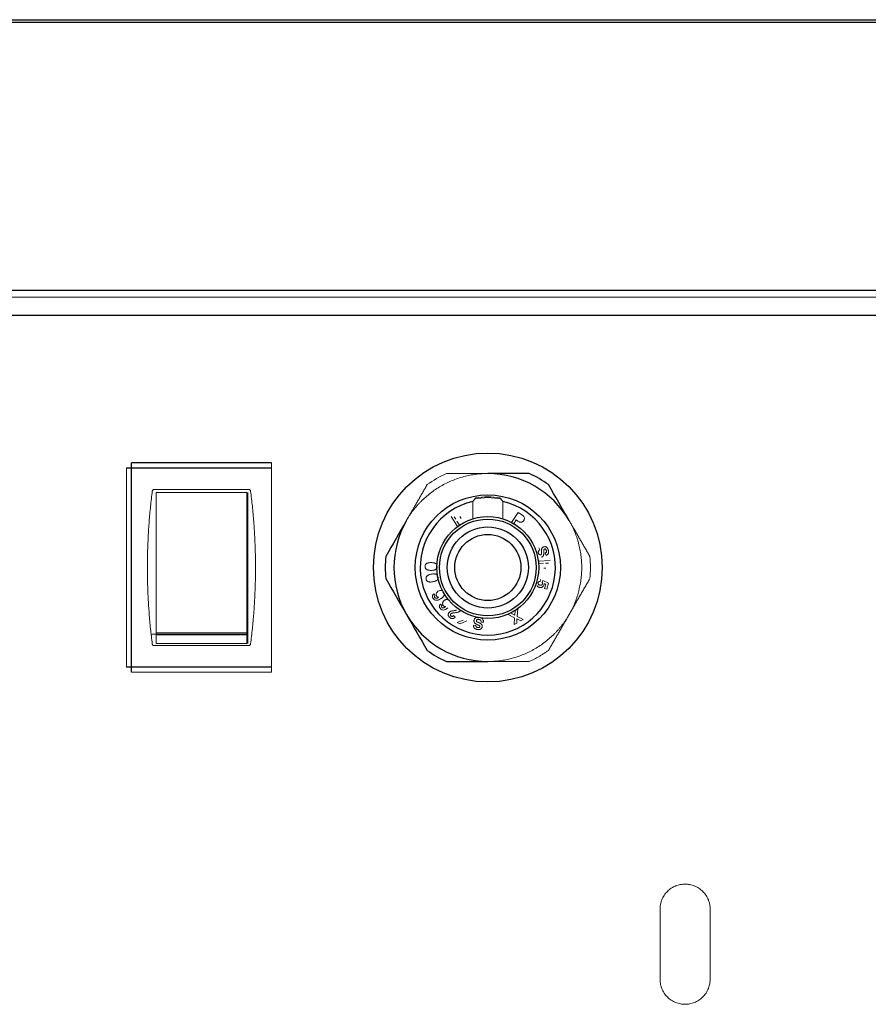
# Paper-space layout '_Back' of a CAD drawing. Header units: millimetres. Extents: x -468 to -148, y 37 to 1369.
# Tile 10 of 11: x -381 to -296, y 1271 to 1369. Entities that reach past the tile are written whole.
import ezdxf

# ---------------------------------------------------------------- set-up
doc = ezdxf.new("R2010")
doc.units = ezdxf.units.MM

psp = doc.layouts.new('_Back')

# ---------------------------------------------------------------- linework, layer by layer
at = {"color": 7, "linetype": 'Continuous', "lineweight": 25}
for p, q in [((-426.3, 1369.367), (-190.158, 1369.367)), ((-426.095, 1369.112), (-190.504, 1369.112)), ((-425.629, 1342.367), (-190.971, 1342.367)), ((-423.9, 1339.886), (-192.7, 1339.886)), ((-369.7, 1304.236), (-369.7, 1325.136)), ((-355.7, 1325.136), (-369.7, 1325.136)), ((-370.2, 1324.636), (-355.7, 1324.636)), ((-358.175, 1308.14), (-367.225, 1308.14)), ((-367.225, 1308.002), (-358.175, 1308.002)), ((-355.7, 1304.736), (-370.2, 1304.736))]:
    psp.add_line(p, q, dxfattribs=at)
at = {"color": 144, "linetype": 'Continuous', "lineweight": 18}
for p, q in [((-192.7, 1341.686), (-423.9, 1341.686)), ((-355.7, 1325.136), (-355.7, 1304.236)), ((-370.2, 1324.636), (-370.2, 1304.736)), ((-357.988, 1322.486), (-367.412, 1322.486)), ((-367.225, 1322.184), (-358.175, 1322.184)), ((-335.6, 1321.267), (-335.6, 1319.54)), ((-332.6, 1319.54), (-332.6, 1321.267)), ((-331.078, 1320.187), (-331.721, 1319.184)), ((-330.753, 1319.978), (-331.078, 1320.187)), ((-337.761, 1319.777), (-337.13, 1318.775)), ((-337.303, 1319.498), (-337.452, 1319.735)), ((-336.928, 1318.902), (-337.196, 1319.328)), ((-336.778, 1319.592), (-336.884, 1319.761)), ((-331.721, 1319.184), (-331.624, 1319.122)), ((-331.516, 1319.06), (-331.276, 1319.433)), ((-331.276, 1319.433), (-331.144, 1319.348)), ((-337.13, 1318.775), (-337.001, 1318.856)), ((-328.903, 1316.444), (-328.989, 1316.663)), ((-328.363, 1316.121), (-328.286, 1315.893)), ((-327.861, 1315.377), (-329.05, 1315.319)), ((-329.05, 1315.319), (-329.043, 1315.167)), ((-329.038, 1315.079), (-328.533, 1315.104)), ((-328.332, 1315.114), (-328.05, 1315.127)), ((-328.509, 1314.607), (-328.307, 1314.617)), ((-328.877, 1313.278), (-328.834, 1313.502)), ((-328.605, 1313.404), (-328.684, 1313.235)), ((-328.048, 1313.114), (-328.605, 1313.404)), ((-328.484, 1313.103), (-328.301, 1313.011)), ((-328.222, 1312.539), (-328.048, 1313.114)), ((-339.354, 1311.882), (-339.484, 1312.062)), ((-328.301, 1313.011), (-328.425, 1312.601)), ((-328.425, 1312.601), (-328.222, 1312.539)), ((-338.679, 1310.881), (-338.842, 1311.03)), ((-331.876, 1310.119), (-332.076, 1310.005)), ((-331.39, 1309.921), (-331.82, 1310.147)), ((-331.364, 1310.406), (-331.39, 1309.921)), ((-331.113, 1310.552), (-331.316, 1310.437)), ((-331.16, 1309.811), (-331.113, 1310.552)), ((-337.359, 1309.728), (-337.526, 1309.883)), ((-336.568, 1309.443), (-337.166, 1309.2)), ((-337.166, 1309.2), (-336.87, 1309.069)), ((-336.87, 1309.069), (-336.211, 1309.356)), ((-334.77, 1309.243), (-334.537, 1309.226)), ((-332.076, 1310.005), (-331.419, 1309.674)), ((-331.419, 1309.674), (-331.456, 1308.988)), ((-331.456, 1308.988), (-331.213, 1309.126)), ((-331.213, 1309.126), (-331.199, 1309.574)), ((-331.199, 1309.574), (-330.802, 1309.359)), ((-330.558, 1309.498), (-331.16, 1309.811)), ((-330.802, 1309.359), (-330.558, 1309.498)), ((-367.225, 1307.086), (-367.225, 1308.14)), ((-358.175, 1308.14), (-358.175, 1307.086)), ((-335.292, 1308.899), (-335.53, 1308.929)), ((-367.672, 1308.028), (-367.225, 1308.028)), ((-358.175, 1308.028), (-358.075, 1308.028)), ((-358.075, 1307.112), (-358.075, 1308.097)), ((-367.412, 1306.886), (-357.988, 1306.886)), ((-358.175, 1307.086), (-367.225, 1307.086)), ((-369.7, 1304.236), (-355.7, 1304.236)), ((-316.9, 1280.586), (-316.9, 1273.586)), ((-311.9, 1273.586), (-311.9, 1280.586))]:
    psp.add_line(p, q, dxfattribs=at)
at = {"color": 144, "linetype": 'Continuous', "lineweight": 18, "flags": 128}
psp.add_lwpolyline([(-335.472, 1321.55), (-334.1, 1321.686), (-332.718, 1321.548)], dxfattribs=at)
at = {"color": 7, "linetype": 'Continuous', "lineweight": 25}
for radius in [11.425, 7.25, 5.08, 4.83, 4.05, 3.3]:
    psp.add_circle((-334.1, 1314.686), radius, dxfattribs=at)
at = {"color": 144, "linetype": 'Continuous', "lineweight": 18}
for radius, start, end in [(10.25, 113.77695, 126.22305), (7.05, 80.19981, 99.80019), (10.25, 353.77695, 6.22305)]:
    psp.add_arc((-334.1, 1314.686), radius, start, end, dxfattribs=at)
at = {"color": 7, "linetype": 'Continuous', "lineweight": 25}
for radius, start, end in [(9.38, 30, 90), (10.25, 53.77695, 66.22305), (6.75, 102.83959, 77.16041), (9.38, 150, 270), (10.25, 173.77695, 186.22305), (10.25, 233.77695, 246.22305)]:
    psp.add_arc((-334.1, 1314.686), radius, start, end, dxfattribs=at)
at = {"color": 144, "linetype": 'Continuous', "lineweight": 18}
for points, knots in [([(-342.223, 1319.376), (-342.172, 1319.463), (-342.069, 1319.638), (-341.905, 1319.892), (-341.734, 1320.141), (-341.555, 1320.383), (-341.368, 1320.619), (-341.174, 1320.849), (-340.973, 1321.073), (-340.544, 1321.518), (-339.843, 1322.137), (-338.804, 1322.833), (-337.682, 1323.386), (-336.699, 1323.715), (-335.902, 1323.899), (-335.307, 1323.995), (-334.706, 1324.055), (-334.302, 1324.062), (-334.1, 1324.066)], [0, 0, 0, 0, 0.030966, 0.061797, 0.092525, 0.123181, 0.153799, 0.18441, 0.215047, 0.245743, 0.373155, 0.500015, 0.626726, 0.754288, 0.815559, 0.876762, 0.938156, 1, 1, 1, 1]), ([(-338.232, 1324.066), (-338.074, 1324.066), (-337.758, 1324.066), (-337.285, 1324.066), (-336.817, 1324.066), (-336.353, 1324.066), (-335.894, 1324.066), (-335.439, 1324.066), (-334.988, 1324.066), (-334.543, 1324.066), (-334.247, 1324.066), (-334.1, 1324.066)], [0, 0, 0, 0, 0.1171554, 0.232642, 0.3465232, 0.4588653, 0.5697373, 0.6792109, 0.7873605, 0.8942635, 1, 1, 1, 1]), ([(-342.223, 1319.376), (-342.157, 1319.491), (-342.024, 1319.721), (-341.824, 1320.068), (-341.622, 1320.418), (-341.418, 1320.771), (-341.212, 1321.128), (-341.004, 1321.487), (-340.795, 1321.85), (-340.584, 1322.216), (-340.371, 1322.585), (-340.228, 1322.831), (-340.157, 1322.955)], [0, 0, 0, 0, 0.095112, 0.191162, 0.288209, 0.38631, 0.48552, 0.585891, 0.687477, 0.790325, 0.894484, 1, 1, 1, 1]), ([(-367.61, 1322.312), (-367.642, 1322.059), (-367.705, 1321.553), (-367.787, 1320.793), (-367.86, 1320.032), (-367.924, 1319.271), (-367.977, 1318.509), (-368.021, 1317.746), (-368.055, 1316.982), (-368.08, 1316.217), (-368.094, 1315.452), (-368.101, 1314.431), (-368.085, 1313.156), (-368.026, 1311.627), (-367.928, 1310.102), (-367.794, 1308.579), (-367.672, 1307.567), (-367.61, 1307.061)], [0, 0, 0, 0, 0.050004, 0.099986, 0.149953, 0.199914, 0.249877, 0.29985, 0.349841, 0.399858, 0.44991, 0.500004, 0.600126, 0.700121, 0.800055, 0.899993, 1, 1, 1, 1]), ([(-367.412, 1322.486), (-367.428, 1322.485), (-367.46, 1322.483), (-367.505, 1322.465), (-367.551, 1322.433), (-367.594, 1322.383), (-367.605, 1322.335), (-367.61, 1322.312)], [0, 0, 0, 0, 0.167203, 0.330736, 0.50054, 0.748816, 1, 1, 1, 1]), ([(-358.075, 1308.097), (-358.075, 1308.255), (-358.075, 1308.571), (-358.075, 1309.049), (-358.075, 1309.528), (-358.075, 1310.01), (-358.075, 1310.495), (-358.075, 1310.982), (-358.075, 1311.471), (-358.075, 1312.457), (-358.075, 1313.954), (-358.075, 1315.643), (-358.075, 1317.002), (-358.075, 1318.025), (-358.075, 1319.055), (-358.075, 1320.092), (-358.075, 1321.137), (-358.075, 1321.836), (-358.075, 1322.186)], [0, 0, 0, 0, 0.035994, 0.071905, 0.107742, 0.143517, 0.179238, 0.214914, 0.250556, 0.286173, 0.429202, 0.571536, 0.64226, 0.713153, 0.784294, 0.855764, 0.92764, 1, 1, 1, 1]), ([(-357.789, 1322.312), (-357.792, 1322.327), (-357.799, 1322.359), (-357.822, 1322.402), (-357.859, 1322.443), (-357.915, 1322.479), (-357.964, 1322.484), (-357.988, 1322.486)], [0, 0, 0, 0, 0.167203, 0.330736, 0.500541, 0.748816, 1, 1, 1, 1]), ([(-357.789, 1307.061), (-357.758, 1307.314), (-357.695, 1307.819), (-357.613, 1308.579), (-357.539, 1309.34), (-357.476, 1310.101), (-357.423, 1310.864), (-357.379, 1311.627), (-357.345, 1312.39), (-357.32, 1313.155), (-357.306, 1313.92), (-357.299, 1314.941), (-357.315, 1316.217), (-357.374, 1317.745), (-357.472, 1319.271), (-357.606, 1320.794), (-357.728, 1321.806), (-357.789, 1322.312)], [0, 0, 0, 0, 0.0500043, 0.0999859, 0.1499531, 0.199914, 0.2498768, 0.2998496, 0.3498407, 0.399858, 0.44991, 0.5000045, 0.6001263, 0.7001215, 0.8000552, 0.8999929, 1, 1, 1, 1]), ([(-335.6, 1321.267), (-335.551, 1321.329), (-335.452, 1321.452), (-335.351, 1321.572), (-335.3, 1321.633)], [0, 0, 0, 0, 0.495512, 1, 1, 1, 1]), ([(-332.9, 1321.633), (-332.849, 1321.572), (-332.748, 1321.452), (-332.649, 1321.329), (-332.6, 1321.267)], [0, 0, 0, 0, 0.504488, 1, 1, 1, 1]), ([(-330.522, 1319.808), (-330.533, 1319.819), (-330.559, 1319.843), (-330.61, 1319.881), (-330.676, 1319.927), (-330.725, 1319.96), (-330.753, 1319.978)], [0, 0, 0, 0, 0.158343, 0.377323, 0.657751, 1, 1, 1, 1]), ([(-331.144, 1319.348), (-331.109, 1319.326), (-331.039, 1319.281), (-330.963, 1319.245), (-330.926, 1319.227)], [0, 0, 0, 0, 0.498101, 1, 1, 1, 1]), ([(-330.926, 1319.227), (-330.905, 1319.221), (-330.866, 1319.21), (-330.805, 1319.206), (-330.745, 1319.212), (-330.671, 1319.232), (-330.583, 1319.286), (-330.535, 1319.35), (-330.508, 1319.385)], [0, 0, 0, 0, 0.129907, 0.254328, 0.376726, 0.500733, 0.728656, 1, 1, 1, 1]), ([(-330.508, 1319.385), (-330.498, 1319.403), (-330.477, 1319.439), (-330.456, 1319.495), (-330.443, 1319.551), (-330.438, 1319.624), (-330.455, 1319.718), (-330.499, 1319.777), (-330.522, 1319.808)], [0, 0, 0, 0, 0.1389335, 0.2692494, 0.3933713, 0.5140962, 0.7508784, 1, 1, 1, 1]), ([(-325.977, 1319.376), (-325.926, 1319.287), (-325.825, 1319.108), (-325.685, 1318.835), (-325.554, 1318.558), (-325.432, 1318.277), (-325.32, 1317.992), (-325.216, 1317.703), (-325.123, 1317.411), (-325.01, 1317.016), (-324.893, 1316.517), (-324.794, 1315.912), (-324.731, 1315.301), (-324.724, 1314.891), (-324.72, 1314.686)], [0, 0, 0, 0, 0.062708, 0.125222, 0.187608, 0.249934, 0.312266, 0.374673, 0.437222, 0.499978, 0.625212, 0.749934, 0.874683, 1, 1, 1, 1]), ([(-325.977, 1319.376), (-325.91, 1319.262), (-325.778, 1319.031), (-325.577, 1318.684), (-325.375, 1318.334), (-325.171, 1317.981), (-324.965, 1317.625), (-324.758, 1317.265), (-324.548, 1316.902), (-324.337, 1316.537), (-324.124, 1316.167), (-323.982, 1315.921), (-323.91, 1315.797)], [0, 0, 0, 0, 0.095112, 0.191162, 0.288209, 0.38631, 0.48552, 0.585891, 0.687477, 0.790325, 0.894484, 1, 1, 1, 1]), ([(-329.051, 1316.132), (-329.056, 1316.154), (-329.065, 1316.197), (-329.063, 1316.26), (-329.044, 1316.326), (-328.991, 1316.394), (-328.934, 1316.427), (-328.903, 1316.444)], [0, 0, 0, 0, 0.181695, 0.342078, 0.489861, 0.720336, 1, 1, 1, 1]), ([(-328.828, 1315.952), (-328.847, 1315.949), (-328.882, 1315.943), (-328.934, 1315.954), (-328.983, 1315.986), (-329.023, 1316.048), (-329.041, 1316.101), (-329.051, 1316.132)], [0, 0, 0, 0, 0.175399, 0.330031, 0.481845, 0.701278, 1, 1, 1, 1]), ([(-328.74, 1316.093), (-328.742, 1316.075), (-328.746, 1316.044), (-328.759, 1316.001), (-328.788, 1315.968), (-328.814, 1315.957), (-328.828, 1315.952)], [0, 0, 0, 0, 0.3031808, 0.5290695, 0.7497158, 1, 1, 1, 1]), ([(-328.761, 1315.721), (-328.724, 1315.734), (-328.654, 1315.758), (-328.568, 1315.835), (-328.524, 1315.936), (-328.5, 1316.034), (-328.498, 1316.145), (-328.502, 1316.251), (-328.503, 1316.356), (-328.5, 1316.43), (-328.489, 1316.47), (-328.485, 1316.486)], [0, 0, 0, 0, 0.131477, 0.250067, 0.377105, 0.498961, 0.589292, 0.749719, 0.86072, 0.943816, 1, 1, 1, 1]), ([(-328.705, 1316.586), (-328.71, 1316.572), (-328.721, 1316.544), (-328.732, 1316.495), (-328.741, 1316.44), (-328.745, 1316.371), (-328.744, 1316.321), (-328.743, 1316.292)], [0, 0, 0, 0, 0.143167, 0.309149, 0.499596, 0.708294, 1, 1, 1, 1]), ([(-328.743, 1316.292), (-328.742, 1316.26), (-328.74, 1316.193), (-328.74, 1316.127), (-328.74, 1316.093)], [0, 0, 0, 0, 0.4927327, 1, 1, 1, 1]), ([(-328.505, 1316.757), (-328.519, 1316.753), (-328.548, 1316.743), (-328.588, 1316.722), (-328.63, 1316.69), (-328.673, 1316.646), (-328.694, 1316.606), (-328.705, 1316.586)], [0, 0, 0, 0, 0.1662719, 0.3314046, 0.4989134, 0.7488141, 1, 1, 1, 1]), ([(-328.065, 1316.431), (-328.074, 1316.46), (-328.091, 1316.512), (-328.122, 1316.584), (-328.163, 1316.645), (-328.216, 1316.696), (-328.28, 1316.736), (-328.349, 1316.764), (-328.427, 1316.773), (-328.477, 1316.763), (-328.505, 1316.757)], [0, 0, 0, 0, 0.146991, 0.26702, 0.384057, 0.50152, 0.624175, 0.749546, 0.864136, 1, 1, 1, 1]), ([(-328.485, 1316.486), (-328.481, 1316.495), (-328.473, 1316.512), (-328.452, 1316.531), (-328.434, 1316.537), (-328.426, 1316.541)], [0, 0, 0, 0, 0.338444, 0.660422, 1, 1, 1, 1]), ([(-328.426, 1316.541), (-328.416, 1316.543), (-328.397, 1316.547), (-328.368, 1316.541), (-328.352, 1316.53), (-328.344, 1316.524)], [0, 0, 0, 0, 0.340469, 0.659893, 1, 1, 1, 1]), ([(-328.257, 1316.378), (-328.251, 1316.35), (-328.239, 1316.299), (-328.247, 1316.223), (-328.292, 1316.16), (-328.337, 1316.135), (-328.363, 1316.121)], [0, 0, 0, 0, 0.2820032, 0.5027648, 0.722593, 1, 1, 1, 1]), ([(-328.344, 1316.524), (-328.334, 1316.515), (-328.314, 1316.496), (-328.281, 1316.449), (-328.267, 1316.407), (-328.257, 1316.378)], [0, 0, 0, 0, 0.237773, 0.477335, 1, 1, 1, 1]), ([(-328.286, 1315.893), (-328.264, 1315.901), (-328.222, 1315.918), (-328.165, 1315.954), (-328.118, 1315.997), (-328.075, 1316.054), (-328.044, 1316.133), (-328.032, 1316.227), (-328.04, 1316.329), (-328.056, 1316.394), (-328.065, 1316.431)], [0, 0, 0, 0, 0.1082356, 0.208766, 0.3044579, 0.3986212, 0.53516, 0.6912583, 0.827721, 1, 1, 1, 1]), ([(-340.244, 1315.066), (-340.258, 1315.053), (-340.285, 1315.03), (-340.319, 1314.99), (-340.347, 1314.942), (-340.367, 1314.877), (-340.37, 1314.826), (-340.372, 1314.798)], [0, 0, 0, 0, 0.183835, 0.350888, 0.5049, 0.726958, 1, 1, 1, 1]), ([(-339.757, 1315.173), (-339.802, 1315.173), (-339.886, 1315.174), (-340.002, 1315.16), (-340.099, 1315.136), (-340.179, 1315.107), (-340.223, 1315.079), (-340.244, 1315.066)], [0, 0, 0, 0, 0.263641, 0.500617, 0.688856, 0.854151, 1, 1, 1, 1]), ([(-339.274, 1315.046), (-339.29, 1315.057), (-339.321, 1315.08), (-339.376, 1315.107), (-339.438, 1315.129), (-339.518, 1315.151), (-339.626, 1315.167), (-339.71, 1315.171), (-339.757, 1315.173)], [0, 0, 0, 0, 0.11136, 0.230711, 0.359694, 0.499607, 0.722658, 1, 1, 1, 1]), ([(-340.372, 1314.798), (-340.371, 1314.769), (-340.369, 1314.717), (-340.35, 1314.643), (-340.312, 1314.579), (-340.275, 1314.545), (-340.256, 1314.526)], [0, 0, 0, 0, 0.281181, 0.512096, 0.73631, 1, 1, 1, 1]), ([(-340.256, 1314.526), (-340.238, 1314.513), (-340.203, 1314.489), (-340.148, 1314.462), (-340.089, 1314.442), (-340.013, 1314.421), (-339.906, 1314.406), (-339.822, 1314.402), (-339.774, 1314.4)], [0, 0, 0, 0, 0.1305, 0.249896, 0.365246, 0.499909, 0.716225, 1, 1, 1, 1]), ([(-339.739, 1314.022), (-339.783, 1314.013), (-339.866, 1313.997), (-339.976, 1313.96), (-340.066, 1313.917), (-340.138, 1313.873), (-340.176, 1313.836), (-340.193, 1313.819)], [0, 0, 0, 0, 0.264396, 0.500578, 0.688924, 0.85423, 1, 1, 1, 1]), ([(-339.774, 1314.4), (-339.737, 1314.4), (-339.66, 1314.401), (-339.553, 1314.41), (-339.455, 1314.422), (-339.367, 1314.453), (-339.299, 1314.497), (-339.248, 1314.542), (-339.205, 1314.592), (-339.168, 1314.67), (-339.161, 1314.738), (-339.158, 1314.775)], [0, 0, 0, 0, 0.137255, 0.283046, 0.393706, 0.501157, 0.624362, 0.689269, 0.750246, 0.864694, 1, 1, 1, 1]), ([(-339.242, 1313.996), (-339.26, 1314.004), (-339.296, 1314.019), (-339.356, 1314.034), (-339.42, 1314.044), (-339.501, 1314.049), (-339.609, 1314.043), (-339.692, 1314.029), (-339.739, 1314.022)], [0, 0, 0, 0, 0.114582, 0.235079, 0.362989, 0.49957, 0.717906, 1, 1, 1, 1]), ([(-324.72, 1314.686), (-324.721, 1314.583), (-324.723, 1314.379), (-324.738, 1314.072), (-324.763, 1313.766), (-324.798, 1313.462), (-324.843, 1313.159), (-324.898, 1312.857), (-324.963, 1312.557), (-325.063, 1312.159), (-325.211, 1311.669), (-325.428, 1311.094), (-325.679, 1310.534), (-325.877, 1310.176), (-325.977, 1309.996)], [0, 0, 0, 0, 0.062708, 0.125222, 0.187608, 0.249934, 0.312266, 0.374673, 0.437222, 0.499978, 0.625212, 0.749934, 0.874683, 1, 1, 1, 1]), ([(-340.193, 1313.819), (-340.205, 1313.805), (-340.226, 1313.777), (-340.25, 1313.732), (-340.268, 1313.678), (-340.275, 1313.611), (-340.268, 1313.559), (-340.265, 1313.531)], [0, 0, 0, 0, 0.178201, 0.34247, 0.49647, 0.72456, 1, 1, 1, 1]), ([(-340.265, 1313.531), (-340.258, 1313.504), (-340.246, 1313.455), (-340.213, 1313.387), (-340.162, 1313.331), (-340.119, 1313.304), (-340.096, 1313.289)], [0, 0, 0, 0, 0.271782, 0.499352, 0.731751, 1, 1, 1, 1]), ([(-340.096, 1313.289), (-340.078, 1313.282), (-340.042, 1313.266), (-339.982, 1313.251), (-339.918, 1313.241), (-339.837, 1313.236), (-339.729, 1313.242), (-339.646, 1313.256), (-339.6, 1313.264)], [0, 0, 0, 0, 0.114714, 0.235258, 0.363128, 0.49958, 0.719252, 1, 1, 1, 1]), ([(-339.6, 1313.264), (-339.546, 1313.275), (-339.448, 1313.296), (-339.319, 1313.34), (-339.211, 1313.395), (-339.13, 1313.475), (-339.079, 1313.568), (-339.062, 1313.664), (-339.069, 1313.723), (-339.073, 1313.755)], [0, 0, 0, 0, 0.203265, 0.369247, 0.50088, 0.645274, 0.782799, 0.883863, 1, 1, 1, 1]), ([(-328.911, 1312.937), (-328.94, 1312.946), (-328.991, 1312.962), (-329.055, 1313.013), (-329.084, 1313.072), (-329.092, 1313.125), (-329.087, 1313.153), (-329.084, 1313.166)], [0, 0, 0, 0, 0.276802, 0.502682, 0.740367, 0.869433, 1, 1, 1, 1]), ([(-329.084, 1313.166), (-329.079, 1313.181), (-329.067, 1313.208), (-329.04, 1313.241), (-329.002, 1313.269), (-328.945, 1313.284), (-328.901, 1313.28), (-328.877, 1313.278)], [0, 0, 0, 0, 0.177122, 0.337173, 0.490483, 0.719533, 1, 1, 1, 1]), ([(-328.652, 1313.042), (-328.658, 1313.025), (-328.671, 1312.993), (-328.705, 1312.955), (-328.755, 1312.926), (-328.828, 1312.916), (-328.882, 1312.929), (-328.911, 1312.937)], [0, 0, 0, 0, 0.169939, 0.323637, 0.47595, 0.710053, 1, 1, 1, 1]), ([(-328.684, 1313.235), (-328.675, 1313.219), (-328.658, 1313.188), (-328.644, 1313.139), (-328.641, 1313.09), (-328.648, 1313.059), (-328.652, 1313.042)], [0, 0, 0, 0, 0.279593, 0.5192, 0.750747, 1, 1, 1, 1]), ([(-328.492, 1312.943), (-328.488, 1312.961), (-328.479, 1312.996), (-328.476, 1313.05), (-328.482, 1313.085), (-328.484, 1313.103)], [0, 0, 0, 0, 0.335064, 0.665197, 1, 1, 1, 1]), ([(-323.91, 1313.575), (-323.99, 1313.437), (-324.148, 1313.164), (-324.384, 1312.755), (-324.618, 1312.349), (-324.85, 1311.947), (-325.08, 1311.549), (-325.307, 1311.156), (-325.532, 1310.766), (-325.755, 1310.38), (-325.903, 1310.123), (-325.977, 1309.996)], [0, 0, 0, 0, 0.117155, 0.232642, 0.346523, 0.458865, 0.569737, 0.679211, 0.78736, 0.894264, 1, 1, 1, 1]), ([(-339.484, 1312.062), (-339.504, 1312.044), (-339.541, 1312.009), (-339.584, 1311.95), (-339.613, 1311.888), (-339.627, 1311.824), (-339.624, 1311.757), (-339.608, 1311.688), (-339.586, 1311.644), (-339.575, 1311.622)], [0, 0, 0, 0, 0.162014, 0.308066, 0.44305, 0.573115, 0.705102, 0.84557, 1, 1, 1, 1]), ([(-339.047, 1312.335), (-339.069, 1312.321), (-339.112, 1312.293), (-339.167, 1312.241), (-339.21, 1312.183), (-339.251, 1312.098), (-339.271, 1311.976), (-339.234, 1311.887), (-339.214, 1311.841)], [0, 0, 0, 0, 0.137391, 0.265773, 0.388706, 0.510229, 0.748574, 1, 1, 1, 1]), ([(-338.711, 1312.377), (-338.723, 1312.381), (-338.783, 1312.404), (-338.905, 1312.402), (-338.999, 1312.358), (-339.047, 1312.335)], [0, 0, 0, 0, 0.10643, 0.552436, 1, 1, 1, 1]), ([(-338.824, 1311.548), (-338.792, 1311.567), (-338.733, 1311.602), (-338.622, 1311.682), (-338.525, 1311.778), (-338.468, 1311.903), (-338.45, 1312.003), (-338.462, 1312.107), (-338.491, 1312.169), (-338.507, 1312.202)], [0, 0, 0, 0, 0.136508, 0.250535, 0.500098, 0.62335, 0.750155, 0.867146, 1, 1, 1, 1]), ([(-329.201, 1312.868), (-329.186, 1312.85), (-329.156, 1312.814), (-329.102, 1312.77), (-329.042, 1312.734), (-328.997, 1312.72), (-328.975, 1312.712)], [0, 0, 0, 0, 0.2537078, 0.5004383, 0.7469452, 1, 1, 1, 1]), ([(-328.975, 1312.712), (-328.949, 1312.706), (-328.898, 1312.693), (-328.821, 1312.69), (-328.747, 1312.7), (-328.678, 1312.723), (-328.616, 1312.76), (-328.563, 1312.809), (-328.52, 1312.871), (-328.502, 1312.919), (-328.492, 1312.943)], [0, 0, 0, 0, 0.13562, 0.262762, 0.38521, 0.507188, 0.623954, 0.743846, 0.868486, 1, 1, 1, 1]), ([(-339.575, 1311.622), (-339.561, 1311.6), (-339.534, 1311.558), (-339.485, 1311.507), (-339.419, 1311.459), (-339.331, 1311.427), (-339.208, 1311.405), (-339.077, 1311.433), (-338.944, 1311.482), (-338.865, 1311.525), (-338.824, 1311.548)], [0, 0, 0, 0, 0.091306, 0.1732748, 0.2483094, 0.3755119, 0.4995177, 0.6837244, 0.8358325, 1, 1, 1, 1]), ([(-339.405, 1311.702), (-339.412, 1311.719), (-339.425, 1311.749), (-339.423, 1311.8), (-339.397, 1311.846), (-339.369, 1311.869), (-339.354, 1311.882)], [0, 0, 0, 0, 0.258324, 0.482208, 0.708271, 1, 1, 1, 1]), ([(-339.022, 1311.707), (-339.044, 1311.696), (-339.08, 1311.679), (-339.144, 1311.649), (-339.205, 1311.631), (-339.272, 1311.629), (-339.323, 1311.638), (-339.372, 1311.66), (-339.394, 1311.688), (-339.405, 1311.702)], [0, 0, 0, 0, 0.178977, 0.278065, 0.504846, 0.629449, 0.749179, 0.877102, 1, 1, 1, 1]), ([(-339.214, 1311.841), (-339.207, 1311.83), (-339.193, 1311.807), (-339.166, 1311.777), (-339.129, 1311.747), (-339.081, 1311.72), (-339.042, 1311.711), (-339.022, 1311.707)], [0, 0, 0, 0, 0.166276, 0.331306, 0.498925, 0.748817, 1, 1, 1, 1]), ([(-338.471, 1311.386), (-338.489, 1311.368), (-338.525, 1311.332), (-338.567, 1311.271), (-338.597, 1311.207), (-338.614, 1311.14), (-338.618, 1311.071), (-338.606, 1311.001), (-338.58, 1310.931), (-338.55, 1310.89), (-338.534, 1310.869)], [0, 0, 0, 0, 0.134965, 0.26091, 0.381288, 0.500039, 0.617432, 0.738616, 0.865737, 1, 1, 1, 1]), ([(-337.916, 1311.365), (-337.933, 1311.381), (-337.964, 1311.413), (-338.016, 1311.45), (-338.071, 1311.478), (-338.129, 1311.494), (-338.193, 1311.501), (-338.265, 1311.494), (-338.338, 1311.474), (-338.407, 1311.437), (-338.448, 1311.404), (-338.471, 1311.386)], [0, 0, 0, 0, 0.110206, 0.212762, 0.310024, 0.40475, 0.499914, 0.621258, 0.749753, 0.860458, 1, 1, 1, 1]), ([(-338.842, 1311.03), (-338.858, 1311.009), (-338.888, 1310.968), (-338.918, 1310.902), (-338.934, 1310.836), (-338.934, 1310.77), (-338.918, 1310.705), (-338.888, 1310.641), (-338.858, 1310.602), (-338.842, 1310.582)], [0, 0, 0, 0, 0.161056, 0.306345, 0.440861, 0.570848, 0.703193, 0.844436, 1, 1, 1, 1]), ([(-338.842, 1310.582), (-338.827, 1310.566), (-338.797, 1310.536), (-338.734, 1310.487), (-338.622, 1310.44), (-338.485, 1310.437), (-338.359, 1310.479), (-338.268, 1310.528), (-338.178, 1310.591), (-338.124, 1310.636), (-338.094, 1310.662)], [0, 0, 0, 0, 0.078839, 0.147938, 0.282814, 0.498911, 0.613204, 0.749424, 0.862091, 1, 1, 1, 1]), ([(-338.692, 1310.695), (-338.703, 1310.71), (-338.723, 1310.738), (-338.735, 1310.809), (-338.702, 1310.851), (-338.679, 1310.881)], [0, 0, 0, 0, 0.26854, 0.490873, 1, 1, 1, 1]), ([(-338.319, 1310.778), (-338.338, 1310.763), (-338.369, 1310.739), (-338.426, 1310.697), (-338.483, 1310.666), (-338.548, 1310.65), (-338.6, 1310.649), (-338.652, 1310.66), (-338.679, 1310.684), (-338.692, 1310.695)], [0, 0, 0, 0, 0.170971, 0.277033, 0.504925, 0.629624, 0.74888, 0.876548, 1, 1, 1, 1]), ([(-338.534, 1310.869), (-338.525, 1310.86), (-338.507, 1310.84), (-338.474, 1310.816), (-338.432, 1310.795), (-338.38, 1310.778), (-338.34, 1310.778), (-338.319, 1310.778)], [0, 0, 0, 0, 0.166441, 0.331521, 0.499013, 0.748958, 1, 1, 1, 1]), ([(-337.986, 1310.176), (-337.995, 1310.163), (-338.013, 1310.136), (-338.033, 1310.091), (-338.048, 1310.038), (-338.055, 1309.977), (-338.045, 1309.89), (-337.995, 1309.781), (-337.924, 1309.72), (-337.885, 1309.686)], [0, 0, 0, 0, 0.087424, 0.174111, 0.261724, 0.378911, 0.500196, 0.727122, 1, 1, 1, 1]), ([(-337.707, 1310.347), (-337.737, 1310.338), (-337.791, 1310.322), (-337.866, 1310.287), (-337.932, 1310.239), (-337.968, 1310.198), (-337.986, 1310.176)], [0, 0, 0, 0, 0.27889, 0.510536, 0.743952, 1, 1, 1, 1]), ([(-337.794, 1310.052), (-337.783, 1310.064), (-337.761, 1310.089), (-337.719, 1310.117), (-337.688, 1310.128), (-337.673, 1310.134)], [0, 0, 0, 0, 0.336614, 0.665301, 1, 1, 1, 1]), ([(-337.233, 1310.423), (-337.25, 1310.417), (-337.286, 1310.405), (-337.338, 1310.395), (-337.4, 1310.388), (-337.491, 1310.379), (-337.598, 1310.368), (-337.676, 1310.353), (-337.707, 1310.347)], [0, 0, 0, 0, 0.1119218, 0.2362372, 0.3280585, 0.4999352, 0.8056909, 1, 1, 1, 1]), ([(-337.673, 1310.134), (-337.659, 1310.138), (-337.627, 1310.146), (-337.569, 1310.156), (-337.493, 1310.166), (-337.436, 1310.172), (-337.405, 1310.176)], [0, 0, 0, 0, 0.153801, 0.371393, 0.653371, 1, 1, 1, 1]), ([(-337.405, 1310.176), (-337.343, 1310.183), (-337.24, 1310.195), (-337.111, 1310.219), (-337.022, 1310.251), (-336.953, 1310.283), (-336.889, 1310.327), (-336.851, 1310.363), (-336.83, 1310.383)], [0, 0, 0, 0, 0.2979253, 0.5001663, 0.6280274, 0.750036, 0.8626858, 1, 1, 1, 1]), ([(-337.885, 1309.686), (-337.862, 1309.67), (-337.819, 1309.641), (-337.731, 1309.598), (-337.634, 1309.583), (-337.54, 1309.603), (-337.475, 1309.63), (-337.414, 1309.674), (-337.379, 1309.708), (-337.359, 1309.728)], [0, 0, 0, 0, 0.140604, 0.263178, 0.500174, 0.62044, 0.749612, 0.856183, 1, 1, 1, 1]), ([(-337.767, 1309.833), (-337.778, 1309.843), (-337.8, 1309.862), (-337.823, 1309.897), (-337.836, 1309.94), (-337.829, 1309.996), (-337.807, 1310.032), (-337.794, 1310.052)], [0, 0, 0, 0, 0.185709, 0.346757, 0.493694, 0.720613, 1, 1, 1, 1]), ([(-337.526, 1309.883), (-337.545, 1309.864), (-337.578, 1309.829), (-337.639, 1309.795), (-337.708, 1309.797), (-337.746, 1309.82), (-337.767, 1309.833)], [0, 0, 0, 0, 0.29496, 0.520232, 0.737362, 1, 1, 1, 1]), ([(-335.479, 1309.428), (-335.482, 1309.409), (-335.486, 1309.371), (-335.484, 1309.315), (-335.474, 1309.262), (-335.455, 1309.208), (-335.421, 1309.155), (-335.368, 1309.103), (-335.296, 1309.05), (-335.203, 1309.006), (-335.113, 1308.965), (-335.038, 1308.931), (-334.984, 1308.903), (-334.942, 1308.879), (-334.922, 1308.859), (-334.912, 1308.851)], [0, 0, 0, 0, 0.066563, 0.129481, 0.190025, 0.249615, 0.320533, 0.402822, 0.499381, 0.624922, 0.749779, 0.836367, 0.902971, 0.957152, 1, 1, 1, 1]), ([(-334.95, 1309.709), (-335.011, 1309.718), (-335.098, 1309.73), (-335.21, 1309.715), (-335.284, 1309.688), (-335.352, 1309.644), (-335.41, 1309.585), (-335.458, 1309.512), (-335.472, 1309.456), (-335.479, 1309.428)], [0, 0, 0, 0, 0.2724627, 0.3884768, 0.5019773, 0.619039, 0.7437499, 0.8724337, 1, 1, 1, 1]), ([(-335.155, 1309.248), (-335.17, 1309.258), (-335.196, 1309.275), (-335.229, 1309.306), (-335.246, 1309.345), (-335.244, 1309.373), (-335.243, 1309.389)], [0, 0, 0, 0, 0.303191, 0.528028, 0.74801, 1, 1, 1, 1]), ([(-335.243, 1309.389), (-335.241, 1309.397), (-335.237, 1309.414), (-335.223, 1309.437), (-335.205, 1309.462), (-335.178, 1309.485), (-335.134, 1309.509), (-335.068, 1309.522), (-335.015, 1309.514), (-334.986, 1309.51)], [0, 0, 0, 0, 0.081176, 0.165023, 0.254311, 0.372407, 0.498159, 0.726195, 1, 1, 1, 1]), ([(-334.975, 1309.166), (-335.005, 1309.179), (-335.065, 1309.205), (-335.125, 1309.234), (-335.155, 1309.248)], [0, 0, 0, 0, 0.4925027, 1, 1, 1, 1]), ([(-334.986, 1309.51), (-334.964, 1309.505), (-334.922, 1309.495), (-334.867, 1309.466), (-334.816, 1309.42), (-334.777, 1309.343), (-334.772, 1309.278), (-334.77, 1309.243)], [0, 0, 0, 0, 0.179807, 0.339871, 0.489031, 0.721611, 1, 1, 1, 1]), ([(-334.729, 1309.005), (-334.738, 1309.015), (-334.759, 1309.038), (-334.798, 1309.068), (-334.844, 1309.1), (-334.904, 1309.133), (-334.949, 1309.154), (-334.975, 1309.166)], [0, 0, 0, 0, 0.142762, 0.308731, 0.499622, 0.713003, 1, 1, 1, 1]), ([(-334.537, 1309.226), (-334.536, 1309.258), (-334.536, 1309.317), (-334.556, 1309.434), (-334.624, 1309.569), (-334.748, 1309.651), (-334.859, 1309.69), (-334.918, 1309.702), (-334.95, 1309.709)], [0, 0, 0, 0, 0.1347969, 0.2507904, 0.4997481, 0.7490341, 0.8598571, 1, 1, 1, 1]), ([(-325.977, 1309.996), (-326.028, 1309.909), (-326.131, 1309.735), (-326.295, 1309.48), (-326.466, 1309.231), (-326.645, 1308.989), (-326.832, 1308.753), (-327.026, 1308.523), (-327.227, 1308.3), (-327.655, 1307.855), (-328.357, 1307.235), (-329.396, 1306.539), (-330.518, 1305.987), (-331.5, 1305.658), (-332.298, 1305.473), (-332.893, 1305.377), (-333.494, 1305.317), (-333.897, 1305.31), (-334.1, 1305.306)], [0, 0, 0, 0, 0.030966, 0.061797, 0.092525, 0.123181, 0.153799, 0.18441, 0.215047, 0.245743, 0.373155, 0.500015, 0.626726, 0.754288, 0.815559, 0.876762, 0.938156, 1, 1, 1, 1]), ([(-325.977, 1309.996), (-326.043, 1309.882), (-326.176, 1309.651), (-326.376, 1309.304), (-326.578, 1308.954), (-326.782, 1308.601), (-326.988, 1308.245), (-327.195, 1307.885), (-327.405, 1307.522), (-327.616, 1307.157), (-327.829, 1306.787), (-327.971, 1306.541), (-328.043, 1306.417)], [0, 0, 0, 0, 0.095112, 0.191162, 0.288209, 0.38631, 0.48552, 0.585891, 0.687477, 0.790325, 0.894484, 1, 1, 1, 1]), ([(-335.53, 1308.929), (-335.532, 1308.902), (-335.536, 1308.851), (-335.524, 1308.777), (-335.5, 1308.71), (-335.46, 1308.651), (-335.41, 1308.603), (-335.352, 1308.565), (-335.29, 1308.536), (-335.219, 1308.514), (-335.17, 1308.504), (-335.143, 1308.499)], [0, 0, 0, 0, 0.123107, 0.235851, 0.342606, 0.448491, 0.558748, 0.660045, 0.766769, 0.873697, 1, 1, 1, 1]), ([(-335.107, 1308.693), (-335.136, 1308.7), (-335.187, 1308.712), (-335.252, 1308.752), (-335.287, 1308.819), (-335.291, 1308.87), (-335.292, 1308.899)], [0, 0, 0, 0, 0.286985, 0.506791, 0.722648, 1, 1, 1, 1]), ([(-335.143, 1308.499), (-335.09, 1308.491), (-334.989, 1308.477), (-334.866, 1308.505), (-334.789, 1308.55), (-334.736, 1308.594), (-334.687, 1308.661), (-334.67, 1308.72), (-334.661, 1308.751)], [0, 0, 0, 0, 0.263168, 0.500562, 0.599708, 0.699295, 0.842027, 1, 1, 1, 1]), ([(-334.939, 1308.708), (-334.951, 1308.703), (-334.976, 1308.693), (-335.033, 1308.684), (-335.077, 1308.69), (-335.107, 1308.693)], [0, 0, 0, 0, 0.23103, 0.468451, 1, 1, 1, 1]), ([(-334.89, 1308.774), (-334.892, 1308.765), (-334.896, 1308.746), (-334.914, 1308.722), (-334.931, 1308.713), (-334.939, 1308.708)], [0, 0, 0, 0, 0.340456, 0.659739, 1, 1, 1, 1]), ([(-334.912, 1308.851), (-334.906, 1308.843), (-334.895, 1308.829), (-334.887, 1308.802), (-334.889, 1308.784), (-334.89, 1308.774)], [0, 0, 0, 0, 0.339278, 0.660953, 1, 1, 1, 1]), ([(-334.661, 1308.751), (-334.659, 1308.766), (-334.655, 1308.796), (-334.658, 1308.841), (-334.668, 1308.893), (-334.689, 1308.95), (-334.715, 1308.986), (-334.729, 1309.005)], [0, 0, 0, 0, 0.166321, 0.331496, 0.498933, 0.748853, 1, 1, 1, 1]), ([(-367.61, 1307.061), (-367.607, 1307.045), (-367.601, 1307.014), (-367.578, 1306.971), (-367.54, 1306.929), (-367.485, 1306.893), (-367.436, 1306.888), (-367.412, 1306.886)], [0, 0, 0, 0, 0.167203, 0.330736, 0.500541, 0.748816, 1, 1, 1, 1]), ([(-357.988, 1306.886), (-357.972, 1306.887), (-357.94, 1306.889), (-357.894, 1306.907), (-357.849, 1306.939), (-357.805, 1306.989), (-357.795, 1307.037), (-357.789, 1307.061)], [0, 0, 0, 0, 0.167203, 0.330736, 0.50054, 0.748816, 1, 1, 1, 1]), ([(-329.967, 1305.306), (-329.87, 1305.35), (-329.677, 1305.437), (-329.392, 1305.579), (-329.112, 1305.729), (-328.837, 1305.888), (-328.567, 1306.056), (-328.302, 1306.231), (-328.129, 1306.355), (-328.043, 1306.417)], [0, 0, 0, 0, 0.143202, 0.28606, 0.42871, 0.57129, 0.71394, 0.856798, 1, 1, 1, 1]), ([(-329.967, 1305.306), (-330.126, 1305.306), (-330.442, 1305.306), (-330.915, 1305.306), (-331.383, 1305.306), (-331.847, 1305.306), (-332.306, 1305.306), (-332.761, 1305.306), (-333.211, 1305.306), (-333.657, 1305.306), (-333.953, 1305.306), (-334.1, 1305.306)], [0, 0, 0, 0, 0.117155, 0.232642, 0.346523, 0.458865, 0.569737, 0.679211, 0.78736, 0.894264, 1, 1, 1, 1]), ([(-311.9, 1280.586), (-311.901, 1280.639), (-311.903, 1280.744), (-311.918, 1280.9), (-311.942, 1281.055), (-311.976, 1281.208), (-312.02, 1281.359), (-312.114, 1281.617), (-312.295, 1281.969), (-312.62, 1282.366), (-313.017, 1282.691), (-313.462, 1282.92), (-313.928, 1283.057), (-314.4, 1283.101), (-314.871, 1283.057), (-315.338, 1282.92), (-315.783, 1282.691), (-316.18, 1282.366), (-316.505, 1281.969), (-316.71, 1281.571), (-316.828, 1281.21), (-316.889, 1280.9), (-316.896, 1280.691), (-316.9, 1280.586)], [0, 0, 0, 0, 0.020146, 0.040135, 0.060049, 0.079966, 0.099967, 0.120131, 0.185078, 0.250093, 0.31504, 0.380056, 0.440009, 0.500029, 0.559982, 0.620002, 0.684949, 0.749964, 0.814912, 0.879927, 0.920044, 0.959854, 1, 1, 1, 1]), ([(-316.9, 1273.586), (-316.899, 1273.533), (-316.897, 1273.429), (-316.882, 1273.272), (-316.858, 1273.117), (-316.823, 1272.965), (-316.779, 1272.814), (-316.686, 1272.555), (-316.505, 1272.203), (-316.18, 1271.807), (-315.783, 1271.481), (-315.338, 1271.252), (-314.871, 1271.115), (-314.4, 1271.072), (-313.929, 1271.115), (-313.462, 1271.252), (-313.017, 1271.481), (-312.62, 1271.806), (-312.295, 1272.203), (-312.089, 1272.602), (-311.972, 1272.963), (-311.911, 1273.272), (-311.904, 1273.481), (-311.9, 1273.586)], [0, 0, 0, 0, 0.020146, 0.040135, 0.060049, 0.079966, 0.099967, 0.120131, 0.185078, 0.250093, 0.31504, 0.380056, 0.440009, 0.500029, 0.559982, 0.620002, 0.684949, 0.749964, 0.814912, 0.879927, 0.920044, 0.959854, 1, 1, 1, 1])]:
    psp.add_open_spline(points, degree=3, knots=knots, dxfattribs=at)
at = {"color": 7, "linetype": 'Continuous', "lineweight": 25}
for points in [[(-329.967, 1324.066), (-331.327, 1324.066), (-332.702, 1324.066), (-334.1, 1324.066)], [(-325.977, 1319.376), (-326.676, 1320.587), (-327.363, 1321.778), (-328.043, 1322.955)], [(-342.223, 1319.376), (-342.922, 1318.166), (-343.61, 1316.975), (-344.29, 1315.797)], [(-344.29, 1313.575), (-343.61, 1312.398), (-342.922, 1311.207), (-342.223, 1309.996)], [(-342.223, 1309.996), (-341.524, 1308.786), (-340.837, 1307.595), (-340.157, 1306.417)], [(-338.232, 1305.306), (-336.873, 1305.306), (-335.498, 1305.306), (-334.1, 1305.306)]]:
    psp.add_open_spline(points, degree=3, dxfattribs=at)
at = {"color": 144, "linetype": 'Continuous', "lineweight": 18}
for points in [[(-367.225, 1322.184), (-367.225, 1317.268), (-367.225, 1312.587), (-367.225, 1308.14)], [(-358.175, 1322.184), (-358.175, 1317.268), (-358.175, 1312.587), (-358.175, 1308.14)]]:
    psp.add_open_spline(points, degree=3, dxfattribs=at)

doc.saveas('drawing.dxf')
